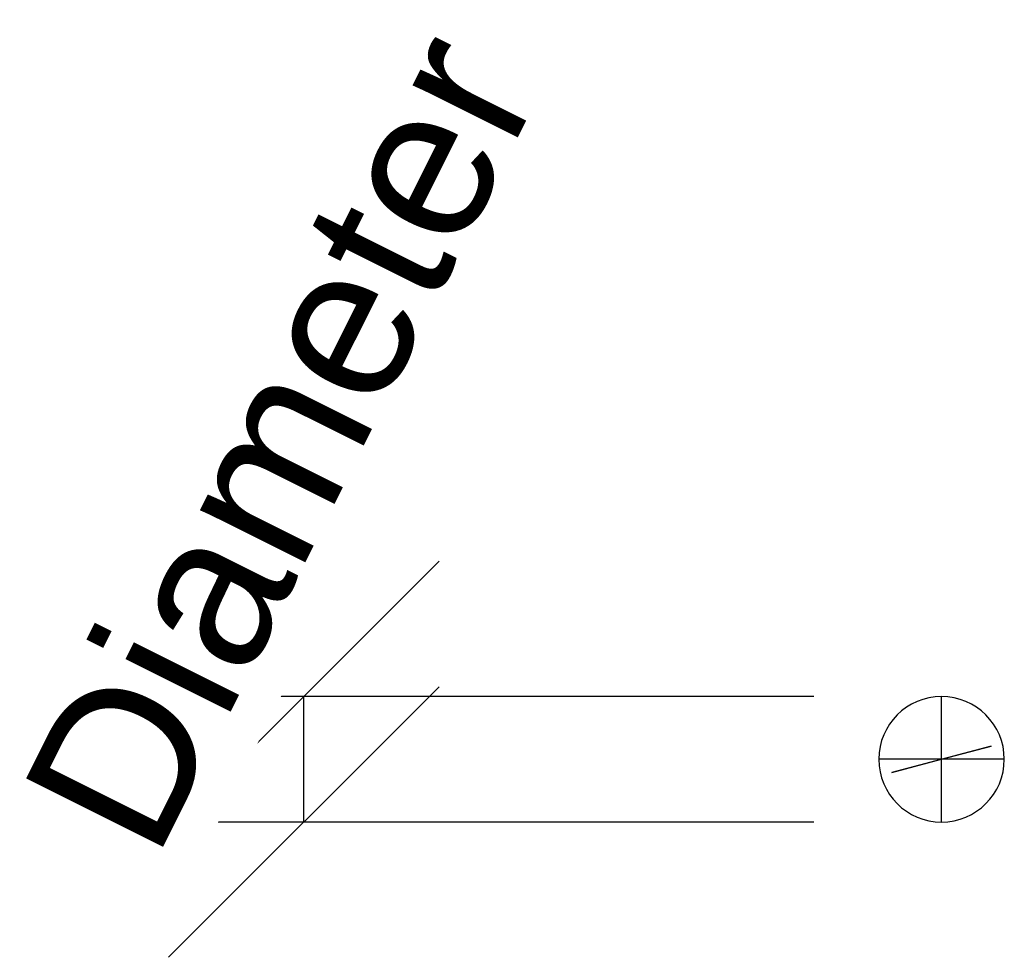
# Model space of a CAD drawing. Header units: millimetres. Extents: x -88.1 to 6, y -16.6 to 73.1.
import ezdxf

# ---------------------------------------------------------------- set-up
doc = ezdxf.new("R2010")
doc.units = ezdxf.units.MM
doc.styles.add('Arial', font='arial.ttf', dxfattribs={"height": 14.6304})

msp = doc.modelspace()

# ---------------------------------------------------------------- linework, layer by layer
at = {"color": 1, "lineweight": 30, "true_color": 0xff0000}
for p, q in [((-48.024, 21.288), (-73.896, -4.583)), ((-48.024, 9.288), (-73.896, -16.583)), ((-12.192, 8.353), (-73.152, 8.353)), ((-60.96, -3.647), (-60.96, 8.353)), ((-12.192, -3.647), (-73.152, -3.647))]:
    msp.add_line(p, q, dxfattribs=at)
at = {"color": 96, "lineweight": 30, "true_color": 0x007f00}
for p, q in [((0, -3.647), (0, 8.353)), ((6, 2.353), (-6, 2.353))]:
    msp.add_line(p, q, dxfattribs=at)
at = {"color": 5, "lineweight": 30, "true_color": 0x0000ff}
msp.add_line((0, 2.353), (0, 2.353, -103.632), dxfattribs=at)
msp.add_polyline3d([(0, 2.353, -121.92), (4.735, 3.615, -103.632), (-4.735, 1.09, -103.632), (0, 2.353, -121.92)], dxfattribs=at)
at = {"color": 96, "lineweight": 30, "true_color": 0x007f00, "extrusion": (0, 0, -1)}
msp.add_circle((0, 2.353), 6, dxfattribs=at)

# ---------------------------------------------------------------- next in the draw order: texts
at = {"color": 5, "lineweight": 30, "true_color": 0x0000ff, "insert": (-69.707, 36.103, 30.306), "char_height": 14.6304, "width": 99.20583, "attachment_point": 2, "rotation": 63.43495, "line_spacing_factor": 0.941778, "style": 'Arial', "bg_fill": 3, "box_fill_scale": 1.25, "bg_fill_color": 256, "bg_fill_true_color": 13158600, "bg_fill_transparency": 0}
msp.add_mtext('Diameter', dxfattribs=at)

doc.saveas('drawing.dxf')
